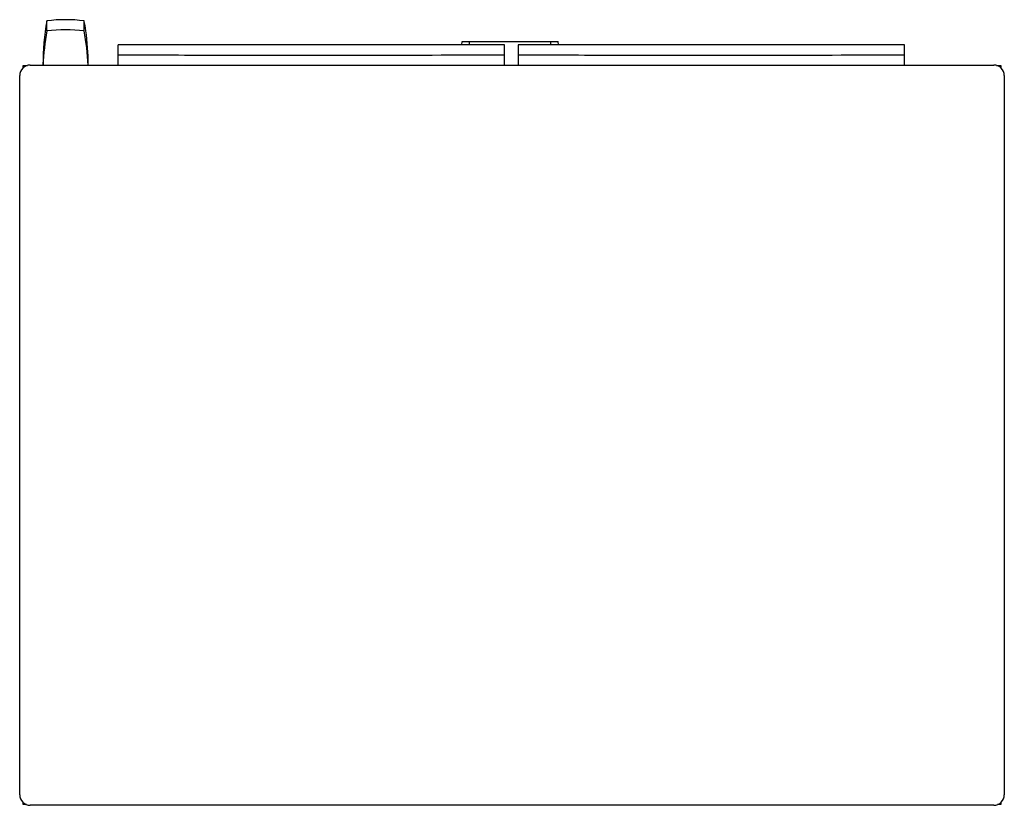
# Model space of a CAD drawing. Header units: millimetres. Extents: x 120 to 925, y 402 to 1044.
import ezdxf

# ---------------------------------------------------------------- set-up
doc = ezdxf.new("R2010")
doc.units = ezdxf.units.MM
doc.header["$LTSCALE"] = 93.810325
doc.layers.get('0').update_dxf_attribs({"linetype": 'CONTINUOUS'})

msp = doc.modelspace()

# ---------------------------------------------------------------- linework, layer by layer
at = {"color": 7, "linetype": 'Continuous'}
for p, q in [((142.63, 1034.92), (142.63, 1043.18)), ((173.13, 1034.92), (173.13, 1043.18)), ((201.02, 1007.03), (201.02, 1023.53)), ((293.66, 1023.53), (201.02, 1023.53)), ((424.1, 1023.53), (293.66, 1023.53)), ((516.74, 1023.53), (424.1, 1023.53)), ((481.94, 1023.53), (482.03, 1026.33)), ((482.03, 1026.33), (560.69, 1026.33)), ((488.02, 1023.53), (488.03, 1026.33)), ((516.74, 1007.03), (516.74, 1023.53)), ((528.02, 1023.53), (528.02, 1007.03)), ((620.66, 1023.53), (528.02, 1023.53)), ((554.66, 1023.53), (554.69, 1026.33)), ((560.78, 1023.53), (560.69, 1026.33)), ((751.1, 1023.53), (620.66, 1023.53)), ((843.74, 1023.53), (751.1, 1023.53)), ((843.74, 1007.03), (843.74, 1023.53)), ((122.88, 1006.33), (122.88, 1004.34)), ((126.82, 1006.33), (122.88, 1006.33)), ((128.98, 1007.03), (916.78, 1007.03)), ((922.88, 1006.33), (918.93, 1006.33)), ((922.88, 1004.34), (922.88, 1006.33)), ((120.38, 410.63), (120.38, 998.43)), ((925.38, 998.43), (925.38, 410.63)), ((122.88, 404.72), (122.88, 403.03)), ((122.88, 403.03), (125.9, 403.03)), ((919.85, 403.03), (922.88, 403.03)), ((922.88, 403.03), (922.88, 404.72)), ((916.78, 402.03), (128.98, 402.03))]:
    msp.add_line(p, q, dxfattribs=at)
for centre, radius, start, end in [((341.86, 1007.06), 202.48, 169.72367, 179.92902), ((157.88, 923.35), 120.8, 82.74653, 97.25347), ((-25.57, 1007.13), 201.95, 7.96641, 10.28428), ((334.15, 999.49), 194.78, 169.51929, 177.78158), ((157.88, 912.74), 123.13, 82.8847, 97.1153), ((-18.4, 999.49), 194.78, 2.21842, 10.48071), ((-26.07, 1007.07), 202.44, 0.06727, 7.964), ((128.98, 998.43), 8.6, 90, 180), ((916.78, 998.43), 8.6, 0, 90), ((128.98, 410.63), 8.6, 180, 270), ((916.78, 410.63), 8.6, 270, 360)]:
    msp.add_arc(centre, radius, start, end, dxfattribs=at)
for points in [[(201.02, 1015.51), (227.29, 1015.38), (332.53, 1014.98), (437.77, 1015.12), (516.74, 1015.51)], [(528.02, 1015.51), (554.29, 1015.38), (659.53, 1014.98), (764.77, 1015.12), (843.74, 1015.51)]]:
    msp.add_open_spline(points, degree=3, knots=[0, 0, 0, 0, 0.249676, 1, 1, 1, 1], dxfattribs=at)

doc.saveas('drawing.dxf')
